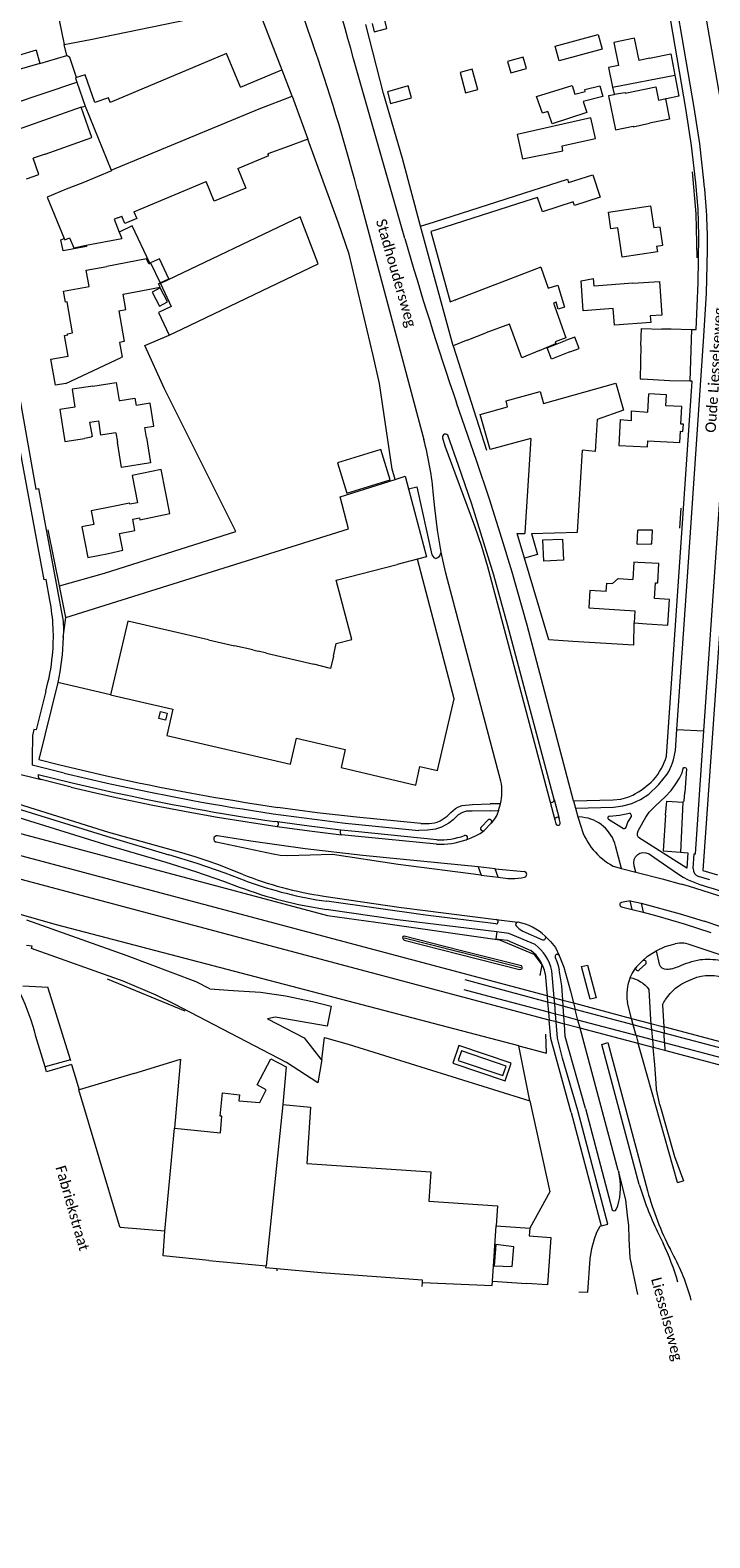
# Model space of a CAD drawing. Extents: x 177628 to 188968, y 384226 to 390673.
# Tile 113 of 256: x 183318 to 183479, y 385020 to 385379. Entities that reach past the tile are written whole.
import ezdxf

# ---------------------------------------------------------------- set-up
doc = ezdxf.new("R2010")
doc.units = 0
for name, color, linetype, lineweight in [('B01_D', 14, 'Continuous', 9), ('B01_F', 14, 'Continuous', 9), ('B01_T', 14, 'Continuous', 9), ('B02_F', 14, 'Continuous', 9), ('B02_T', 14, 'Continuous', 9), ('B07_D', 14, 'Continuous', 9), ('B07_T', 14, 'Continuous', 9), ('B11_F', 14, 'Continuous', 9), ('B11_S', 14, 'Continuous', 9), ('B14_F', 14, 'Continuous', 9), ('Q01_F', 253, 'Continuous', 9), ('Q01_T', 253, 'Continuous', 9), ('T02_F', 253, 'RASTER', 9), ('T02_T', 253, 'RASTER', 9), ('T03_F', 253, 'Continuous', 9), ('T03_T', 253, 'Continuous', 9), ('T04_F', 253, 'HAAG', 9), ('T04_T', 253, 'HAAG', 9), ('T05_F', 253, 'Continuous', 9), ('T05_T', 253, 'Continuous', 9), ('T07_F', 253, 'Continuous', 9), ('T09_F', 253, 'Continuous', 9), ('V00_F', 8, 'Continuous', 9), ('V00_T', 8, 'Continuous', 9), ('Z06', 7, 'Continuous', 9)]:
    doc.layers.add(name, color=color, linetype=linetype, lineweight=lineweight)
doc.styles.add('Legend', font='calibri.ttf')
doc.linetypes.add('HAAG', pattern='A,4,-1,[5,TOPOCAD.SHX,S=0.35,R=0,X=-0.35,Y=-0.35],-1', length=6)
doc.linetypes.add('RASTER', pattern='A,4,-1,[4,TOPOCAD.SHX,S=0.5,R=0,X=-0.5,Y=0],-1', length=6)

msp = doc.modelspace()

# ---------------------------------------------------------------- linework, layer by layer
at = {"layer": 'B01_D', "linetype": 'Continuous'}
msp.add_lwpolyline([(183326.178, 385295.009), (183323.716, 385294.573), (183322.625, 385300.737), (183326.749, 385301.46), (183325.888, 385306.426), (183326.618, 385306.563), (183326.577, 385306.772), (183327.792, 385306.987), (183326.489, 385314.376), (183326.072, 385314.31), (183325.606, 385316.953), (183331.716, 385318.012), (183330.981, 385321.907), (183335.894, 385322.835)], dxfattribs=at)
at = {"layer": 'B01_F', "linetype": 'Continuous'}
for points in [[(183333.919, 385286.102), (183334.435, 385282.671)], [(183341.962, 385273.093), (183343.233, 385266.612), (183341.393, 385266.257)]]:
    msp.add_lwpolyline(points, dxfattribs=at)
at = {"layer": 'B01_T', "linetype": 'Continuous'}
for points in [[(183332.33, 385397.916), (183321.675, 385395.74), (183325.79, 385375.592)], [(183332.018, 385376.823), (183360.98, 385382.774)], [(183319.124, 385374.242), (183320.023, 385371.128)], [(183325.79, 385375.592), (183327.441, 385375.929)], [(183465.06, 385372.412), (183462.552, 385371.807), (183461.438, 385377.148), (183456.516, 385376.121), (183457.658, 385370.648)], [(183320.023, 385371.128), (183313.962, 385369.379)], [(183367.725, 385365.443), (183364.4, 385373.504), (183336.709, 385361.807), (183336.316, 385362.94), (183333.067, 385361.792)], [(183465.06, 385372.412), (183470.082, 385373.382), (183471.054, 385368.345)], [(183471.054, 385368.345), (183472.027, 385363.307), (183469.054, 385362.733)], [(183379.96, 385363.42), (183379.986, 385363.348)], [(183379.986, 385363.348), (183383.76, 385353.09)], [(183456.615, 385363.685), (183455.281, 385363.407), (183456.971, 385355.304), (183461.104, 385356.166), (183461.13, 385356.042), (183465.043, 385356.92)], [(183329.836, 385360.678), (183308.232, 385353.084)], [(183331.484, 385355.99), (183329.836, 385360.678)], [(183330.798, 385360.991), (183336.959, 385345.73)], [(183469.054, 385362.733), (183468.862, 385362.696), (183469.8, 385357.838), (183465.043, 385356.92)], [(183321.236, 385349.542), (183332.391, 385353.48), (183331.484, 385355.99)], [(183383.76, 385353.09), (183379.067, 385351.364)], [(183367.07, 385346.117), (183374.437, 385349.178), (183374.263, 385349.597)], [(183379.067, 385351.364), (183374.263, 385349.597)], [(183316.858, 385343.684), (183319.767, 385344.691), (183318.406, 385348.546)], [(183336.959, 385345.73), (183337.019, 385345.582), (183330.238, 385342.74), (183326.286, 385341.216)], [(183342.365, 385335.852), (183359.549, 385342.992)], [(183326.286, 385341.216), (183321.707, 385339.314), (183325.812, 385329.459)], [(183338.579, 385334.398), (183339.504, 385334.758)], [(183466.907, 385326.304), (183458.512, 385325.058), (183457.479, 385332.029), (183455.837, 385331.786), (183455.251, 385335.748), (183465.288, 385337.234), (183466.066, 385331.982)], [(183466.703, 385327.679), (183468.187, 385327.899), (183467.55, 385332.202), (183466.066, 385331.982)], [(183331.037, 385327.845), (183331.091, 385327.57), (183325.523, 385326.55), (183324.981, 385329.113), (183325.812, 385329.459)], [(183325.812, 385329.459), (183325.927, 385329.183), (183327.063, 385329.65), (183328.072, 385327.271), (183331.037, 385327.845)], [(183331.037, 385327.845), (183339.53, 385329.489)], [(183466.703, 385327.679), (183466.907, 385326.304)], [(183345.929, 385323.469), (183345.376, 385324.626), (183335.894, 385322.835)], [(183340.48, 385312.564), (183339.836, 385316.202), (183348.604, 385317.864), (183348.202, 385318.706)], [(183461.097, 385318.817), (183451.868, 385318.159), (183451.712, 385319.97)], [(183461.097, 385318.817), (183467.393, 385319.266), (183467.965, 385311.257), (183465.222, 385311.061), (183465.335, 385309.485), (183456.681, 385308.867), (183456.401, 385312.801)], [(183338.775, 385312.262), (183340.48, 385312.564)], [(183462.958, 385304.032), (183463.088, 385308.038), (183467.991, 385307.879), (183467.994, 385307.999), (183470.165, 385307.947)], [(183470.165, 385307.947), (183475.009, 385307.802)], [(183475.009, 385307.802), (183474.641, 385295.497)], [(183326.178, 385295.009), (183339.327, 385301.123)], [(183332.609, 385294.377), (183338.183, 385295.248)], [(183469.759, 385295.643), (183463.253, 385296.035)], [(183474.641, 385295.497), (183469.759, 385295.643)], [(183332.609, 385294.377), (183327.669, 385293.605), (183328.334, 385289.347), (183324.739, 385288.781), (183325.932, 385281.147), (183330.601, 385281.877)], [(183339.103, 385290.962), (183342.617, 385291.514), (183342.901, 385289.708)], [(183458.071, 385286.378), (183457.717, 385280.26), (183464.537, 385279.866), (183464.622, 385281.338), (183472.231, 385280.898), (183472.389, 385283.627), (183472.989, 385283.592), (183473.087, 385285.296), (183472.461, 385285.332), (183472.7, 385289.466), (183468.897, 385289.686), (183469.046, 385292.272), (183464.864, 385292.514)], [(183332.538, 385282.374), (183332.184, 385282.318), (183332.206, 385282.175), (183330.601, 385281.877)], [(183338.109, 385283.248), (183334.435, 385282.671)], [(183338.109, 385283.248), (183338.454, 385281.051)], [(183345.36, 385282.136), (183346.312, 385276.074), (183339.406, 385274.989), (183338.454, 385281.051)], [(183341.393, 385266.257), (183341.344, 385266.505), (183337.014, 385265.632)], [(183337.014, 385265.632), (183332.172, 385264.7), (183332.799, 385261.446), (183329.968, 385260.9), (183331.378, 385253.581), (183336.303, 385254.53)], [(183336.303, 385254.53), (183339.763, 385255.302), (183338.976, 385259.296), (183342.623, 385260.016), (183342.099, 385262.676)], [(183336.819, 385220.937), (183351.624, 385217.492), (183350.172, 385211.238), (183379.632, 385204.383), (183381.073, 385210.576), (183392.636, 385207.886), (183391.641, 385203.61), (183409.43, 385199.45), (183410.43, 385203.83), (183414.6, 385202.87), (183418.58, 385219.98), (183409.83, 385253.16)], [(183389.831, 385230.108), (183390.524, 385233.102), (183394.218, 385234.072), (183390.515, 385248.173), (183404.995, 385251.886)], [(183409.83, 385253.16), (183404.995, 385251.886)], [(183462.29, 385252.411), (183461.292, 385252.469), (183461.051, 385248.377)], [(183464.399, 385237.809), (183469.389, 385237.496), (183469.771, 385243.589), (183466.184, 385243.782), (183466.422, 385247.564), (183467.013, 385247.525), (183467.282, 385252.119), (183462.29, 385252.411)], [(183454.7, 385245.463), (183450.834, 385245.696), (183450.588, 385241.572), (183461.566, 385240.915), (183461.395, 385238.05)], [(183360.115, 385233.997), (183340.899, 385238.468), (183336.819, 385220.937)], [(183461.395, 385238.05), (183464.399, 385237.809)], [(183360.115, 385233.997), (183366.339, 385232.564)], [(183370.641, 385231.573), (183371.938, 385231.275)], [(183373.914, 385230.82), (183385.184, 385228.224)], [(183342.367, 385130.832), (183353.49, 385134.19), (183352.06, 385117.77)], [(183352.06, 385117.77), (183362.94, 385116.73), (183363.29, 385120.63), (183362.88, 385120.68), (183363.46, 385126.19), (183367.48, 385125.77), (183367.34, 385124.31), (183372.303, 385123.922), (183373.871, 385126.958), (183371.707, 385128.086), (183374.941, 385134.285), (183378.569, 385132.419), (183377.783, 385123.399)], [(183342.367, 385130.832), (183329.365, 385126.927)], [(183329.365, 385126.927), (183329.242, 385126.891)], [(183338.971, 385094.609), (183329.242, 385126.891)], [(183377.783, 385123.399), (183384.384, 385122.824), (183383.493, 385109.408), (183413.014, 385107.446), (183412.549, 385100.448), (183428.873, 385099.363), (183428.553, 385094.545)], [(183428.553, 385094.545), (183436.532, 385094.015)], [(183436.532, 385094.015), (183436.409, 385092.166), (183441.529, 385091.825), (183440.779, 385080.542), (183435.757, 385080.876)], [(183376.399, 385084.356), (183376.358, 385083.878)], [(183386.917, 385083.429), (183376.399, 385084.356)], [(183427.601, 385080.339), (183427.675, 385081.439)], [(183427.675, 385081.439), (183435.757, 385080.876)]]:
    msp.add_lwpolyline(points, dxfattribs=at)
at = {"layer": 'B02_F', "linetype": 'Continuous'}
for points in [[(183444.213, 385351.496), (183452.173, 385353.234), (183451.073, 385358.149)], [(183451.54, 385344.585), (183453.253, 385339.337)], [(183430.152, 385130.331), (183430.912, 385132.583), (183420.291, 385136.169), (183419.531, 385133.917), (183430.152, 385130.331)]]:
    msp.add_lwpolyline(points, dxfattribs=at)
at = {"layer": 'B02_T', "linetype": 'Continuous'}
for points in [[(183353.774, 385307.932), (183386.191, 385323.469), (183381.938, 385334.65), (183348.693, 385318.767), (183351.255, 385313.304)], [(183418.312, 385303.932), (183410.567, 385332.42)], [(183439.185, 385322.647), (183418.925, 385314.91)], [(183421.675, 385305.305), (183426.12, 385307.055)], [(183438.86, 385302.845), (183442.712, 385304.495)], [(183436.813, 385281.917), (183435.363, 385259.476)], [(183436.941, 385259.313), (183447.9, 385259.61), (183449.066, 385279.133)], [(183435.292, 385253.398), (183433.53, 385259.28), (183435.35, 385259.27)], [(183435.363, 385259.476), (183435.35, 385259.27)], [(183465.282, 385260.09), (183462.256, 385260.071)], [(183462.102, 385256.772), (183465.302, 385256.791)], [(183348.684, 385216.903), (183350.301, 385216.527), (183349.916, 385214.871), (183348.299, 385215.247), (183348.684, 385216.903)]]:
    msp.add_lwpolyline(points, dxfattribs=at)
at = {"layer": 'B07_D', "linetype": 'Continuous'}
for points in [[(183456.237, 385365.484), (183471.054, 385368.345)], [(183336.959, 385345.73), (183372.164, 385360.349), (183379.986, 385363.348)], [(183456.597, 385363.772), (183459.22, 385364.229), (183459.26, 385364.035), (183466.525, 385365.564), (183467.191, 385362.398), (183469.043, 385362.787), (183469.054, 385362.733)], [(183346.355, 385323.663), (183348.626, 385318.908)], [(183377.783, 385123.399), (183373.82, 385085.044)], [(183349.712, 385093.28), (183352.06, 385117.77)], [(183427.675, 385081.439), (183428.553, 385094.545)], [(183360.209, 385086.31), (183373.82, 385085.044)], [(183376.399, 385084.356), (183373.773, 385084.588), (183373.82, 385085.044)], [(183411.013, 385081.092), (183427.601, 385080.339)]]:
    msp.add_lwpolyline(points, dxfattribs=at)
at = {"layer": 'B07_T', "linetype": 'Continuous'}
for points in [[(183349.712, 385093.28), (183339.1, 385094.18), (183338.971, 385094.609)], [(183349.323, 385087.399), (183349.712, 385093.28)], [(183360.209, 385086.31), (183349.323, 385087.399)]]:
    msp.add_lwpolyline(points, dxfattribs=at)
at = {"layer": 'B11_F', "linetype": 'Continuous'}
for points in [[(183328.728, 385367.739), (183328.453, 385367.647), (183328.812, 385366.627)], [(183333.067, 385361.792), (183330.778, 385368.429), (183328.728, 385367.739)], [(183367.725, 385365.443), (183377.548, 385369.593)], [(183377.548, 385369.593), (183379.96, 385363.42)], [(183328.812, 385366.627), (183330.798, 385360.991)], [(183338.579, 385334.398), (183337.641, 385334.054), (183338.903, 385331.004)], [(183338.903, 385331.004), (183339.53, 385329.489)], [(183346.199, 385323.592), (183346.355, 385323.663)], [(183345.929, 385323.469), (183346.199, 385323.592)], [(183370.641, 385231.573), (183366.339, 385232.564)], [(183373.914, 385230.82), (183371.938, 385231.275)], [(183389.831, 385230.108), (183389.146, 385227.148), (183385.184, 385228.224)]]:
    msp.add_lwpolyline(points, dxfattribs=at)
at = {"layer": 'B11_S', "linetype": 'Continuous'}
for points in [[(183319.124, 385374.242), (183314.907, 385373.014)], [(183327.441, 385375.929), (183332.018, 385376.823)], [(183457.658, 385370.648), (183455.249, 385370.186), (183456.237, 385365.484)], [(183456.237, 385365.484), (183456.597, 385363.772)], [(183456.597, 385363.772), (183456.615, 385363.685)], [(183321.236, 385349.542), (183318.406, 385348.546)], [(183367.07, 385346.117), (183368.999, 385341.464), (183361.475, 385338.345), (183359.549, 385342.992)], [(183342.365, 385335.852), (183343.059, 385334.202), (183340.237, 385333.015), (183339.504, 385334.758)], [(183348.202, 385318.706), (183348.626, 385318.908)], [(183456.401, 385312.801), (183449.256, 385312.268), (183448.773, 385319.371), (183451.712, 385319.97)], [(183338.775, 385312.262), (183340.062, 385304.971), (183338.979, 385304.765), (183339.563, 385301.233), (183339.327, 385301.123)], [(183462.958, 385304.032), (183462.833, 385296.06), (183463.253, 385296.035)], [(183338.183, 385295.248), (183338.871, 385290.926), (183339.103, 385290.962)], [(183458.071, 385286.378), (183460.71, 385286.167), (183460.783, 385288.437), (183464.597, 385288.142), (183464.864, 385292.514)], [(183345.36, 385282.136), (183344.995, 385284.542), (183347.136, 385284.853), (183346.242, 385290.327), (183342.901, 385289.708)], [(183332.538, 385282.374), (183331.896, 385285.735), (183333.919, 385286.102)], [(183342.099, 385262.676), (183343.667, 385262.988), (183343.76, 385262.53), (183350.932, 385264.02), (183348.855, 385274.516), (183341.962, 385273.093)], [(183454.7, 385245.463), (183454.853, 385247.481), (183456.197, 385247.354), (183457.589, 385248.561), (183461.051, 385248.377)], [(183428.039, 385085.094), (183432.348, 385084.918), (183432.72, 385089.601), (183428.497, 385090.126), (183428.039, 385085.094)], [(183411.013, 385081.092), (183411.037, 385081.644), (183386.917, 385083.429)], [(183410.971, 385080.153), (183411.013, 385081.092)]]:
    msp.add_lwpolyline(points, dxfattribs=at)
at = {"layer": 'B14_F', "linetype": 'Continuous'}
for points in [[(183399.029, 385380.612), (183399.503, 385378.614), (183402.55, 385379.438), (183402.038, 385381.385)], [(183452.801, 385378.004), (183453.756, 385374.524), (183443.515, 385371.712), (183442.56, 385375.192), (183452.801, 385378.004)], [(183431.279, 385371.599), (183432.063, 385368.847), (183435.733, 385369.892), (183434.949, 385372.644), (183431.279, 385371.599)], [(183421.291, 385364.122), (183424.216, 385364.933), (183422.874, 385369.771), (183419.949, 385368.96), (183421.291, 385364.122)], [(183408.373, 385362.972), (183407.603, 385365.759), (183402.671, 385364.396), (183403.441, 385361.609), (183408.373, 385362.972)], [(183440.94, 385359.538), (183440.878, 385359.722), (183439.57, 385359.271), (183438.165, 385363.285), (183446.645, 385365.898)], [(183446.645, 385365.898), (183447.298, 385363.815), (183449.732, 385364.462), (183449.634, 385364.906), (183453.211, 385365.761), (183453.957, 385363.242), (183449.272, 385362.081)], [(183449.272, 385362.081), (183450.085, 385359.411), (183441.878, 385356.781), (183440.94, 385359.538)], [(183451.073, 385358.149), (183433.559, 385354.201), (183434.816, 385348.4), (183444.402, 385350.326), (183444.213, 385351.496)], [(183435.146, 385340.282), (183445.551, 385343.61), (183445.77, 385342.808), (183451.54, 385344.585)], [(183413.854, 385333.471), (183435.146, 385340.282)], [(183435.635, 385338.369), (183414.374, 385331.532)], [(183453.253, 385339.337), (183447.16, 385337.302), (183446.889, 385338.192), (183439.548, 385335.795), (183438.362, 385339.246), (183435.635, 385338.369)], [(183410.567, 385332.42), (183413.854, 385333.471)], [(183414.374, 385331.532), (183413.034, 385331.101), (183417.572, 385314.393), (183418.836, 385314.876)], [(183348.626, 385318.908), (183350.697, 385319.897), (183348.437, 385324.615), (183346.355, 385323.663)], [(183439.185, 385322.647), (183440.936, 385317.687)], [(183348.458, 385313.378), (183350.375, 385314.365), (183348.653, 385317.707), (183346.736, 385316.72), (183348.458, 385313.378)], [(183440.936, 385317.687), (183443.231, 385318.377), (183444.816, 385313.107), (183443.268, 385312.657), (183442.792, 385314.285), (183442.196, 385314.119)], [(183351.255, 385313.304), (183348.185, 385311.859), (183350.721, 385306.469)], [(183418.836, 385314.876), (183418.925, 385314.91)], [(183442.196, 385314.119), (183442.424, 385313.474)], [(183442.424, 385313.474), (183445.132, 385305.804), (183442.554, 385304.878), (183442.712, 385304.495)], [(183350.721, 385306.469), (183353.774, 385307.932)], [(183431.741, 385309.089), (183426.12, 385307.055)], [(183438.86, 385302.845), (183434.667, 385301.049), (183431.741, 385309.089)], [(183446.089, 385302.468), (183448.269, 385303.304), (183447.234, 385306.001), (183445.054, 385305.165)], [(183421.428, 385305.204), (183418.312, 385303.932)], [(183421.675, 385305.305), (183421.428, 385305.204)], [(183446.089, 385302.468), (183441.702, 385300.785), (183440.667, 385303.482), (183445.054, 385305.165)], [(183436.813, 385281.917), (183427.16, 385279.305), (183424.756, 385287.575), (183431.278, 385289.385), (183430.891, 385290.827), (183439.006, 385293.09), (183439.788, 385290.234), (183457.025, 385295.078), (183458.813, 385288.591), (183452.597, 385286.391)], [(183452.597, 385286.391), (183452.068, 385278.824), (183449.066, 385279.133)], [(183390.81, 385276.066), (183393.058, 385268.869), (183403.365, 385272.089), (183401.117, 385279.286), (183390.81, 385276.066)], [(183436.941, 385259.313), (183438.412, 385254.311), (183435.292, 385253.398)], [(183462.102, 385256.772), (183462.256, 385260.071)], [(183465.302, 385256.791), (183465.578, 385256.793), (183465.765, 385260.093), (183465.282, 385260.09)], [(183444.573, 385252.934), (183439.858, 385252.719), (183439.629, 385257.742), (183444.344, 385257.957), (183444.573, 385252.934)]]:
    msp.add_lwpolyline(points, dxfattribs=at)
at = {"layer": 'Q01_F', "linetype": 'Continuous'}
for points in [[(183428.156, 385151.155), (183421.171, 385153.114)], [(183427.738, 385148.905), (183420.945, 385150.679)], [(183441.014, 385145.387), (183427.738, 385148.905)], [(183440.799, 385147.794), (183428.156, 385151.155)], [(183442.472, 385147.349), (183440.799, 385147.794)], [(183442.68, 385144.945), (183441.014, 385145.387)], [(183444.474, 385146.817), (183442.472, 385147.349)], [(183444.644, 385144.425), (183442.68, 385144.945)], [(183447.357, 385146.05), (183444.474, 385146.817)], [(183448.011, 385143.532), (183444.644, 385144.425)], [(183461.164, 385142.379), (183447.357, 385146.05)], [(183461.835, 385139.869), (183448.011, 385143.532)], [(183465.505, 385141.225), (183461.164, 385142.379)], [(183468.482, 385140.434), (183465.505, 385141.225)], [(183465.725, 385138.838), (183461.835, 385139.869)], [(183468.611, 385138.073), (183465.725, 385138.838)], [(183484.116, 385136.277), (183468.482, 385140.434)], [(183483.57, 385134.109), (183468.611, 385138.073)]]:
    msp.add_lwpolyline(points, dxfattribs=at)
at = {"layer": 'Q01_T', "linetype": 'Continuous'}
for points in [[(183440.667, 385149.266), (183000, 385266.517), (182834.084, 385310.632)], [(183441.176, 385143.534), (183293.768, 385182.735)], [(183440.667, 385149.266), (183442.345, 385148.819)], [(183442.345, 385148.819), (183444.388, 385148.276)], [(183444.388, 385148.276), (183446.956, 385147.592)], [(183446.956, 385147.592), (183460.751, 385143.922)], [(183442.832, 385143.094), (183441.176, 385143.534)], [(183444.776, 385142.577), (183442.832, 385143.094)], [(183448.532, 385141.578), (183444.776, 385142.577)], [(183462.354, 385137.96), (183448.532, 385141.578)], [(183460.751, 385143.922), (183465.37, 385142.694)], [(183465.37, 385142.694), (183468.405, 385141.886)], [(183937.274, 385021.143), (183909.59, 385027.025), (183892.539, 385030.744), (183875.515, 385034.589), (183848.542, 385041.115), (183828.211, 385046.312), (183468.405, 385141.886)], [(183465.891, 385137.034), (183462.354, 385137.96)], [(183468.708, 385136.296), (183465.891, 385137.034)], [(183915.412, 385020.34), (183888.234, 385026.419), (183856.156, 385033.873), (183841.307, 385037.505), (183826.489, 385041.263), (183468.708, 385136.296)]]:
    msp.add_lwpolyline(points, dxfattribs=at)
at = {"layer": 'T02_F', "linetype": 'RASTER'}
msp.add_lwpolyline([(183344.97, 385304.027), (183350.721, 385306.469)], dxfattribs=at)
at = {"layer": 'T02_T', "linetype": 'RASTER'}
for points in [[(183322.009, 385151.134), (183321.957, 385151.301), (183315.937, 385151.626)], [(183354.6, 385145.609), (183336.118, 385153.294)], [(183327.325, 385134.083), (183322.009, 385151.134)], [(183327.397, 385133.851), (183327.325, 385134.083)]]:
    msp.add_lwpolyline(points, dxfattribs=at)
at = {"layer": 'T03_F', "linetype": 'Continuous'}
for points in [[(183328.728, 385367.739), (183327.11, 385372.532), (183326.428, 385372.985)], [(183404.527, 385272.144), (183403.793, 385274.602), (183400.758, 385295.003), (183399.255, 385301.637), (183393.568, 385325.76), (183391.028, 385333.157), (183383.76, 385353.09)], [(183346.199, 385323.592), (183341.96, 385332.476), (183338.903, 385331.004)], [(183326.148, 385239.336), (183393.439, 385260.403), (183391.406, 385267.976), (183404.527, 385272.144)], [(183404.527, 385272.144), (183406.905, 385272.899), (183407.687, 385269.936)], [(183407.687, 385269.936), (183411.962, 385253.744), (183409.83, 385253.16)], [(183326.148, 385239.336), (183324.692, 385246.804)], [(183325.566, 385234.51), (183326.148, 385239.336)], [(183138.617, 385234.048), (183142.564, 385234.006), (183189.758, 385221.378), (183255.702, 385203.838), (183345.684, 385179.795), (183388.386, 385168.423), (183402.188, 385166.484), (183429.317, 385162.583), (183437.517, 385159.168), (183439.42, 385156.688), (183438.938, 385154.097)], [(183387.076, 385134.115), (183387.705, 385139.382), (183393.36, 385137.762)], [(183430.703, 385129.055), (183432.118, 385133.273), (183419.65, 385137.455), (183418.235, 385133.237), (183430.703, 385129.055)], [(183436.543, 385124.321), (183433.908, 385137.374)], [(183440.53, 385135.64), (183440.345, 385140.197)]]:
    msp.add_lwpolyline(points, dxfattribs=at)
at = {"layer": 'T03_T', "linetype": 'Continuous'}
for points in [[(183362.56, 385404.07), (183371.58, 385384.87), (183377.548, 385369.593)], [(183325.566, 385234.51), (183325.309, 385230.413), (183324.764, 385226.344)], [(183324.764, 385226.344), (183324.284, 385223.85)], [(183336.819, 385220.937), (183324.284, 385223.85)], [(183433.908, 385137.374), (183323.96, 385166.16), (183297.19, 385173.79), (183166.46, 385207.88)], [(183433.908, 385137.374), (183440.53, 385135.64)]]:
    msp.add_lwpolyline(points, dxfattribs=at)
at = {"layer": 'T04_F', "linetype": 'HAAG'}
for points in [[(183475.154, 385345.362), (183476.015, 385335.36), (183476.257, 385324.838)], [(183418.312, 385303.932), (183426.252, 385279.133)], [(183358.37, 385276.294), (183349.687, 385293.74)], [(183472.218, 385260.531), (183472.575, 385265.316)], [(183324.692, 385246.804), (183322.004, 385260.135)], [(183324.692, 385246.804), (183335.398, 385249.884)], [(183393.36, 385137.762), (183436.543, 385124.321)]]:
    msp.add_lwpolyline(points, dxfattribs=at)
at = {"layer": 'T04_T', "linetype": 'HAAG'}
for points in [[(183472.342, 385253.655), (183472.815, 385260.536)], [(183461.3, 385232.7), (183446.767, 385233.614)]]:
    msp.add_lwpolyline(points, dxfattribs=at)
at = {"layer": 'T05_F', "linetype": 'Continuous'}
for points in [[(183326.428, 385372.985), (183325.79, 385375.592)], [(183320.023, 385371.128), (183326.428, 385372.985)], [(183410.567, 385332.42), (183406.307, 385348.525), (183401.76, 385364)], [(183349.687, 385293.74), (183344.97, 385304.027)], [(183335.398, 385249.884), (183366.6, 385259.768), (183358.37, 385276.294)], [(183461.3, 385232.7), (183461.395, 385238.05)], [(183436.543, 385124.321), (183441.283, 385102.654), (183436.532, 385094.015)]]:
    msp.add_lwpolyline(points, dxfattribs=at)
at = {"layer": 'T05_T', "linetype": 'Continuous'}
for points in [[(183401.76, 385364), (183397.519, 385380.416)], [(183446.767, 385233.614), (183441.11, 385233.97), (183435.292, 385253.398)]]:
    msp.add_lwpolyline(points, dxfattribs=at)
at = {"layer": 'T07_F', "linetype": 'Continuous'}
for points in [[(183419.859, 385159.655), (183406.666, 385162.984)], [(183419.886, 385159.648), (183419.859, 385159.655)], [(183434.411, 385155.983), (183419.886, 385159.648)]]:
    msp.add_lwpolyline(points, dxfattribs=at)
at = {"layer": 'T09_F', "linetype": 'Continuous'}
for points in [[(183419.969, 385160.088), (183406.649, 385163.468), (183406.265, 385163.238), (183406.451, 385162.784), (183406.636, 385162.547), (183419.772, 385159.201)], [(183419.772, 385159.201), (183434.139, 385155.541)], [(183434.139, 385155.541), (183434.759, 385155.739), (183434.714, 385156.104), (183434.542, 385156.391), (183419.969, 385160.088)]]:
    msp.add_lwpolyline(points, dxfattribs=at)
at = {"layer": 'V00_F', "linetype": 'Continuous'}
for points in [[(183305.67, 385358.888), (183328.812, 385366.627)], [(183329.836, 385360.678), (183330.798, 385360.991)], [(183407.687, 385269.936), (183409.66, 385270.401), (183413.27, 385254.171), (183413.712, 385253.592), (183414.236, 385253.343), (183414.687, 385253.583), (183415.161, 385253.992), (183415.492, 385254.809)], [(183471.534, 385212.638), (183477.987, 385212.319)], [(183318.159, 385205.831), (183318.131, 385204.195)], [(183473.895, 385179.629), (183462.442, 385186.969), (183462.183, 385187.459), (183462.145, 385187.966), (183462.349, 385188.566), (183463.487, 385190.723), (183464.156, 385191.826), (183464.957, 385192.949), (183466.37, 385194.403), (183468.819, 385196.724), (183470.15, 385198.179), (183471.156, 385199.457), (183472.175, 385201.073), (183472.774, 385202.34), (183473.035, 385203.372), (183473.16, 385203.578), (183473.457, 385203.607), (183473.685, 385203.528), (183473.78, 385203.453), (183473.855, 385203.299)], [(183410.633, 385190.284), (183412.636, 385190.282), (183413.853, 385190.418), (183414.539, 385190.579), (183415.21, 385190.92), (183416.901, 385192.013), (183417.759, 385192.903), (183418.853, 385193.842), (183419.589, 385194.283), (183420.47, 385194.562), (183422.948, 385194.813), (183427.134, 385194.98)], [(183468.861, 385192.249), (183469.178, 385195.595), (183472.948, 385195.399)], [(183472.948, 385195.399), (183472.385, 385183.444)], [(183472.948, 385195.399), (183473.285, 385195.665), (183473.435, 385197.648)], [(183427.174, 385193.312), (183422.847, 385193.249), (183421.515, 385193.201), (183420.508, 385192.924), (183419.505, 385192.354), (183418.358, 385191.164), (183417.27, 385190.371), (183415.526, 385189.418), (183414.114, 385188.93), (183412.191, 385188.667), (183410.184, 385188.659)], [(183429.08, 385193.37), (183428.717, 385192.307), (183428.174, 385191.387), (183427.399, 385190.395)], [(183447.44, 385193.91), (183447.96, 385191.89)], [(183455.27, 385191.3), (183458.828, 385189.076), (183459.064, 385189.068), (183459.318, 385189.17), (183459.486, 385189.386), (183459.903, 385190.626), (183460.321, 385191.339), (183460.717, 385191.922), (183460.776, 385192.155), (183460.696, 385192.372), (183460.524, 385192.633), (183460.238, 385192.76)], [(183376.543, 385190.649), (183376.671, 385190.412), (183376.703, 385190.15), (183376.625, 385189.837), (183376.448, 385189.582)], [(183391.782, 385187.616), (183391.583, 385187.793), (183391.493, 385188.177), (183391.482, 385188.405), (183391.634, 385188.718)], [(183421.403, 385186.408), (183422.608, 385186.856), (183423.8, 385187.399), (183424.72, 385187.873), (183425.707, 385188.652)], [(183461.805, 385178.749), (183461.369, 385180.183), (183461.293, 385180.948), (183461.359, 385181.698), (183461.689, 385182.39), (183462.26, 385182.929), (183462.723, 385183.206), (183463.342, 385183.36), (183464.167, 385183.307), (183464.918, 385183.045), (183466.063, 385182.29), (183471.696, 385178.362), (183473.076, 385177.516), (183474.26, 385176.917), (183477.368, 385175.614)], [(183428.34, 385179.52), (183424.24, 385179.98)], [(183424.96, 385178.03), (183429.03, 385177.51)], [(183458.34, 385179.56), (183461.805, 385178.749)], [(183428.573, 385167.451), (183433.706, 385166.811)], [(183433.802, 385166.799), (183433.706, 385166.811)], [(183440.19, 385163.5), (183441.476, 385162.201), (183442.7, 385160.774), (183443.528, 385158.852)], [(183463.38, 385157.6), (183464.584, 385158.737), (183465.95, 385159.59)], [(183466.589, 385159.971), (183467.295, 385156.858)], [(183442.345, 385148.819), (183441.79, 385155.239)], [(183444.388, 385148.276), (183444.189, 385151.655), (183443.54, 385155.501)], [(183460.439, 385153.659), (183460.912, 385154.633), (183461.762, 385155.981)], [(183461.899, 385156.199), (183461.762, 385155.981)], [(183467.303, 385156.838), (183467.299, 385156.842), (183467.295, 385156.858)], [(183440.19, 385154.591), (183440.667, 385149.266)], [(183360.394, 385150.978), (183365.957, 385150.594), (183372.476, 385150.203), (183378.408, 385149.257), (183384.854, 385147.906), (183389.28, 385146.809), (183388.322, 385142.056)], [(183440.667, 385149.266), (183440.799, 385147.794)], [(183442.472, 385147.349), (183442.345, 385148.819)], [(183444.474, 385146.817), (183444.388, 385148.276)], [(183464.892, 385150.831), (183465.291, 385143.555), (183465.37, 385142.694)], [(183440.799, 385147.794), (183441.014, 385145.387)], [(183441.014, 385145.387), (183441.176, 385143.534)], [(183442.68, 385144.945), (183442.472, 385147.349)], [(183442.832, 385143.094), (183442.68, 385144.945)], [(183444.644, 385144.425), (183444.474, 385146.817)], [(183444.776, 385142.577), (183444.644, 385144.425)], [(183468.129, 385147.116), (183468.405, 385141.886)], [(183388.322, 385142.056), (183376.008, 385144.188), (183374.133, 385143.808)], [(183446.38, 385121.52), (183441.558, 385139.166), (183441.176, 385143.534)], [(183447.97, 385122), (183444.343, 385134.45), (183443.148, 385139.25), (183442.832, 385143.094)], [(183449.8, 385122.5), (183444.987, 385139.628), (183444.776, 385142.577)], [(183465.37, 385142.694), (183465.505, 385141.225)], [(183465.505, 385141.225), (183465.725, 385138.838)], [(183468.405, 385141.886), (183468.482, 385140.434)], [(183321.234, 385132.375), (183319.049, 385139.635)], [(183465.725, 385138.838), (183465.891, 385137.034)], [(183468.611, 385138.073), (183468.482, 385140.434)], [(183468.611, 385138.073), (183468.708, 385136.296)], [(183327.325, 385134.083), (183321.234, 385132.375)], [(183387.076, 385134.115), (183386.097, 385128.558)], [(183386.81, 385134.193), (183387.076, 385134.115)], [(183467.52, 385123.35), (183466.718, 385127.023), (183466.579, 385128.521), (183466.27, 385132.914), (183465.891, 385137.034)], [(183327.53, 385132.92), (183321.588, 385131.197)], [(183327.53, 385132.92), (183328.084, 385131.111)], [(183457.61, 385107.73), (183457.701, 385107.374)], [(183462.25, 385078.23), (183460.442, 385086.991), (183460.184, 385091.483), (183460.082, 385094.642), (183459.791, 385097.044), (183459.398, 385100.765), (183457.701, 385107.374)], [(183471.689, 385104.863), (183473.109, 385105.247)]]:
    msp.add_lwpolyline(points, dxfattribs=at)
for centre, radius, start, end in [((183469.052, 385157.508), 1.873, 200.95833, 270.72702), ((183468.847, 385163.365), 7.733, 271.69999, 294.10631), ((183262.815, 385125.158), 58.067, 14.43728, 25.07515)]:
    msp.add_arc(centre, radius, start, end, dxfattribs=at)
at = {"layer": 'V00_F', "linetype": 'Continuous', "extrusion": (0, 0, -1)}
for centre, radius, start, end in [((-183481.289, 385135.774), 22.533, 65.66912, 79.18321), ((-183478.909, 385135.639), 22.345, 85.25462, 97.7404), ((-183458.944, 385146.385), 7.427, 101.61587, 143.22155), ((-183478.469, 385142.223), 11.44, 32.60407, 69.09959), ((-183479.376, 385143.648), 10.52, 61.69434, 107.15237), ((-183478.454, 385142.235), 11.421, 25.30142, 32.59322)]:
    msp.add_arc(centre, radius, start, end, dxfattribs=at)
at = {"layer": 'V00_T', "linetype": 'Continuous'}
for points in [[(183473.711, 385360.384), (183465.96, 385405.41), (183464.03, 385404.97), (183463.715, 385406.687)], [(183482.28, 385360.25), (183474.15, 385407.2)], [(183475.65, 385360.67), (183468.93, 385400.08)], [(183406.836, 385329.481), (183394.64, 385372.24)], [(183476.03, 385342.718), (183474.981, 385351.566), (183473.711, 385360.384)], [(183477.96, 385343.242), (183476.966, 385351.977), (183475.65, 385360.67)], [(183476.79, 385330.106), (183476.568, 385336.422), (183476.03, 385342.718)], [(183395.497, 385341.139), (183410.54, 385284.605), (183411.365, 385281.615)], [(183307.468, 385333.89), (183311.402, 385312.788), (183319.071, 385269.843), (183319.647, 385269.957), (183325.542, 385238.409), (183325.587, 385236.46), (183325.566, 385234.51)], [(183476.13, 385307.8), (183476.603, 385318.949), (183476.79, 385330.106)], [(183477.98, 385306.225), (183478.609, 385316.451), (183478.84, 385326.693)], [(183471.534, 385212.638), (183474.18, 385250.13), (183477.98, 385306.225)], [(183475.009, 385307.802), (183476.13, 385307.8)], [(183477.987, 385212.319), (183484.46, 385306.197)], [(183522.996, 385296.986), (183485.98, 385299.43), (183482.741, 385250.105), (183480.22, 385215.09), (183477.75, 385179.12), (183481.21, 385178.04)], [(183472.815, 385260.536), (183475.215, 385295.5), (183474.641, 385295.497)], [(183322.37, 385243.436), (183321.506, 385248.372), (183320.989, 385248.273), (183313.57, 385288.496)], [(183423.842, 385276.654), (183419.12, 385290.36)], [(183415.812, 385282.034), (183416.31, 385280.14), (183423.436, 385261.07)], [(183419.612, 385275.444), (183417.165, 385282.447)], [(183425.65, 385257.09), (183422.724, 385266.298), (183419.612, 385275.444)], [(183429.92, 385258.12), (183426.97, 385267.416), (183423.842, 385276.654)], [(183413.99, 385265.39), (183413.679, 385268.405)], [(183415.492, 385254.809), (183414.622, 385260.083), (183413.99, 385265.39)], [(183423.436, 385261.07), (183425.095, 385256.275), (183426.519, 385251.405)], [(183442.33, 385195.962), (183431.321, 385237.344), (183427.962, 385249.358), (183425.65, 385257.09)], [(183446.975, 385195.666), (183435.9, 385237.47), (183432.324, 385250.113), (183429.92, 385258.12)], [(183098.214, 385252.304), (183100.873, 385253.697), (183102.721, 385254.064), (183104.138, 385253.739), (183131.19, 385240.54), (183133.21, 385239.71), (183135.48, 385238.98), (183302.28, 385195.39), (183309.04, 385193.53), (183335.39, 385185.37), (183349.95, 385181.09), (183357, 385178.88), (183363.72, 385176.55), (183367.405, 385175.171)], [(183429.67, 385200.38), (183416.541, 385249.825), (183415.99, 385252.311), (183415.492, 385254.809)], [(183469.09, 385206.28), (183472.342, 385253.655)], [(183426.519, 385251.405), (183441.334, 385195.701)], [(183324.284, 385223.85), (183319.716, 385205.511), (183324.449, 385204.327), (183335.868, 385201.638)], [(183321.38, 385221.767), (183319.106, 385212.543), (183318.595, 385212.655), (183318.25, 385211.22), (183318.159, 385205.831)], [(183471.19, 385207.66), (183471.534, 385212.638)], [(183475.437, 385179.573), (183475.67, 385183.07), (183475.97, 385183.06), (183477.987, 385212.319)], [(183306.746, 385204.099), (183320.317, 385200.745)], [(183325.819, 385202.296), (183318.131, 385204.195)], [(183319.622, 385201.973), (183327.708, 385199.971)], [(183325.819, 385202.296), (183331.257, 385201.006), (183336.708, 385199.768)], [(183464.841, 385197.251), (183467.175, 385199.527), (183469.24, 385202.051)], [(183473.855, 385203.299), (183473.435, 385197.648)], [(183327.437, 385198.943), (183320.317, 385200.745)], [(183327.437, 385198.943), (183333.212, 385197.59), (183338.175, 385196.502), (183346.898, 385194.688), (183355.645, 385192.99), (183362.26, 385191.813), (183369.346, 385190.649), (183376.448, 385189.582)], [(183327.708, 385199.971), (183337.638, 385197.699)], [(183336.708, 385199.768), (183346.33, 385197.717), (183355.986, 385195.83)], [(183368.112, 385178.252), (183362.346, 385180.53), (183360.023, 385181.367), (183356.912, 385182.394), (183353.771, 385183.323), (183336.41, 385188.17), (183314.916, 385194.871)], [(183429.613, 385194.987), (183427.134, 385194.98)], [(183429.08, 385193.37), (183429.613, 385194.987)], [(183441.334, 385195.701), (183442.529, 385191.19)], [(183442.33, 385195.962), (183443.53, 385191.45)], [(183446.975, 385195.666), (183456.391, 385195.92)], [(183446.975, 385195.666), (183447.44, 385193.91)], [(183456.391, 385195.92), (183458.179, 385196.08), (183459.909, 385196.558)], [(183456.493, 385194.17), (183458.691, 385194.461), (183460.824, 385195.066)], [(183459.909, 385196.558), (183461.031, 385197.061)], [(183460.824, 385195.066), (183462.914, 385196.008), (183464.841, 385197.251)], [(183314.6, 385193.853), (183335.85, 385187.27), (183350.708, 385182.862)], [(183395.323, 385191.801), (183385.97, 385192.868), (183376.641, 385194.132)], [(183410.633, 385190.284), (183395.323, 385191.801)], [(183426.585, 385191.096), (183425.04, 385189.5)], [(183427.174, 385193.312), (183429.08, 385193.37)], [(183442.529, 385191.19), (183442.779, 385190.244)], [(183443.807, 385190.533), (183443.53, 385191.45)], [(183447.44, 385193.91), (183456.493, 385194.17)], [(183447.96, 385191.89), (183448.76, 385189.39)], [(183449.045, 385191.779), (183447.96, 385191.89)], [(183455.509, 385192.07), (183457.896, 385192.26), (183460.238, 385192.76)], [(183468.861, 385192.249), (183468.28, 385183.78), (183472.385, 385183.444)], [(183424.24, 385179.98), (183396.87, 385182.66), (183383.09, 385184.25), (183370.16, 385186.12), (183362.233, 385187.358)], [(183376.543, 385190.649), (183375.901, 385190.742)], [(183376.448, 385189.582), (183384.108, 385188.542), (183391.782, 385187.616)], [(183391.634, 385188.718), (183384.081, 385189.623), (183376.543, 385190.649)], [(183414.4, 385186.44), (183395.023, 385188.351), (183391.634, 385188.718)], [(183414.352, 385185.37), (183394.92, 385187.27), (183391.782, 385187.616)], [(183395.12, 385190.13), (183410.184, 385188.659)], [(183425.707, 385188.652), (183427.399, 385190.395)], [(183375.467, 385182.965), (183361.957, 385185.872)], [(183458.34, 385179.56), (183456.954, 385184.967)], [(183364.051, 385178.446), (183357.414, 385180.758), (183350.708, 385182.862)], [(183378.958, 385182.638), (183377.203, 385182.698), (183375.467, 385182.965)], [(183424.96, 385178.03), (183405.24, 385180.55), (183389.58, 385182.9), (183378.958, 385182.638)], [(183456.408, 385180.171), (183458.34, 385179.56)], [(183472.385, 385183.444), (183474.15, 385183.3), (183473.895, 385179.629)], [(183369.114, 385176.593), (183364.051, 385178.446)], [(183424.24, 385179.98), (183424.96, 385178.03)], [(183428.34, 385179.52), (183435.181, 385178.892)], [(183429.03, 385177.51), (183428.34, 385179.52)], [(183429.03, 385177.51), (183431.3, 385177.24), (183433.025, 385177.21), (183434.585, 385177.36), (183435.282, 385177.53)], [(183461.805, 385178.749), (183468.038, 385177.114), (183472.597, 385175.865)], [(183479.384, 385176.874), (183476.712, 385177.713)], [(183387.573, 385173.016), (183405.39, 385170.42), (183428.573, 385167.451)], [(183428.679, 385164.494), (183405.05, 385167.41), (183388.128, 385169.859)], [(183428.444, 385166.41), (183411.71, 385168.45), (183388.284, 385171.779)], [(183458.353, 385170.479), (183460.93, 385169.81)], [(183460.44, 385171.89), (183458.39, 385171.511)], [(183460.93, 385169.81), (183460.44, 385171.89)], [(183460.44, 385171.89), (183463.03, 385171.34)], [(183460.93, 385169.81), (183463.52, 385169.18)], [(183463.03, 385171.34), (183472.355, 385168.789), (183478.02, 385167.021)], [(183463.03, 385171.34), (183463.52, 385169.18)], [(183360.394, 385150.978), (183357.192, 385152.649), (183340.731, 385158.836), (183316.936, 385167.33)], [(183433.309, 385165.92), (183434.03, 385165.24), (183434.87, 385164.7), (183439.6, 385162.65)], [(183463.52, 385169.18), (183466.766, 385168.309)], [(183466.766, 385168.309), (183473.238, 385166.453), (183479.642, 385164.377)], [(183428.679, 385164.494), (183428.5, 385162.86), (183431.13, 385162.53), (183436.83, 385160.07)], [(183437.802, 385161.468), (183431.55, 385164.14), (183428.679, 385164.494)], [(183386.097, 385128.558), (183378.701, 385133.397), (183352.032, 385147.269), (183347.634, 385149.434), (183339.829, 385152.768), (183318.04, 385160.583), (183318.203, 385161.075), (183316.846, 385161.295)], [(183443.528, 385158.852), (183444.66, 385156.09), (183446.233, 385150.375), (183446.956, 385147.592)], [(183465.95, 385159.59), (183466.589, 385159.971)], [(183466.589, 385159.971), (183468.779, 385160.998), (183471.099, 385161.68)], [(183545.29, 385135.12), (183481.36, 385159.17), (183475.208, 385161.241)], [(183442.595, 385158.445), (183443.02, 385157.42), (183443.317, 385156.471), (183443.54, 385155.501)], [(183448.86, 385156.27), (183450.26, 385156.61), (183452.33, 385148.85), (183450.89, 385148.47), (183448.86, 385156.27)], [(183461.899, 385156.199), (183463.38, 385157.6)], [(183464.1, 385156.81), (183462.603, 385155.442)], [(183446.956, 385147.592), (183447.357, 385146.05)], [(183448.011, 385143.532), (183447.357, 385146.05)], [(183460.751, 385143.922), (183459.85, 385147.29), (183459.763, 385147.742)], [(183374.133, 385143.808), (183382.841, 385139.263), (183386.81, 385134.193)], [(183448.532, 385141.578), (183448.011, 385143.532)], [(183457.61, 385107.73), (183448.532, 385141.578)], [(183461.164, 385142.379), (183460.751, 385143.922)], [(183461.835, 385139.869), (183461.164, 385142.379)], [(183462.601, 385104.404), (183453.71, 385137.75), (183455.14, 385138.16), (183464.56, 385102.86)], [(183461.835, 385139.869), (183462.354, 385137.96)], [(183471.689, 385104.863), (183463.421, 385134.033), (183462.354, 385137.96)], [(183321.588, 385131.197), (183321.234, 385132.375)], [(183328.084, 385131.111), (183329.365, 385126.927)], [(183467.52, 385123.35), (183470.97, 385111.06), (183473.109, 385105.247)], [(183446.38, 385121.52), (183453.568, 385094.599)], [(183453.568, 385094.599), (183455.14, 385095), (183447.97, 385122)], [(183449.8, 385122.5), (183456.16, 385098.36)], [(183457.1, 385098.42), (183457.471, 385099.365)], [(183451.94, 385091.5), (183452.488, 385093.058), (183453.259, 385094.519)], [(183453.259, 385094.519), (183453.568, 385094.599)], [(183450.92, 385086.75), (183451.349, 385089.142), (183451.94, 385091.5)], [(183466.97, 385093.14), (183468.25, 385090.44)], [(183470.48, 385088), (183469.995, 385088.919)], [(183448.181, 385078.878), (183450.35, 385078.76), (183450.92, 385086.75)]]:
    msp.add_lwpolyline(points, dxfattribs=at)
for centre, radius, start, end in [((182889.58, 385206.526), 523.48, 18.95034, 23.43761), ((182706.819, 385181.695), 713.726, 15.484165, 18.696446), ((182906.494, 385211.112), 505.994, 14.89051, 19.0811), ((183339.374, 385327.575), 139.468, 359.63776, 6.44996), ((184212.87, 385561.087), 838.649, 196.031469, 198.833124), ((183327.774, 385260.165), 86.299, 5.47927, 14.39216), ((183416.496, 385282.214), 0.707, 109.40402, 194.73929), ((183416.496, 385282.212), 0.709, 19.38459, 109.32515), ((183276.811, 385234.658), 46.397, 354.57242, 10.90625), ((183276.888, 385234.65), 46.319, 343.85118, 354.5728), ((183454.015, 385210.924), 15.774, 319.50705, 342.87843), ((183457.467, 385209.288), 13.82, 328.42293, 353.23649), ((183320.556, 385201.691), 0.975, 163.18294, 255.83339), ((183457.17, 385746.063), 557.774, 257.43925, 261.69889), ((183417.14, 385197.816), 12.79, 347.22251, 11.56639), ((183451.273, 385215.721), 21.057, 297.60754, 314.41984), ((183451.946, 385717.684), 532.4, 257.60191, 261.78813), ((183453.631, 385729.03), 542.067, 259.62246, 263.80344), ((183441.832, 385195.832), 0.515, 194.75205, 14.61612), ((183426.97, 385190.721), 0.538, 322.77627, 135.75503), ((183443.051, 385191.238), 0.524, 23.88414, 185.23641), ((183448.112, 385182.698), 9.129, 14.39264, 84.1309), ((183455.524, 385191.643), 0.427, 91.97094, 233.54146), ((183362.116, 385186.611), 0.756, 81.07049, 167.92953), ((183415.224, 385204.006), 17.586, 267.31352, 289.20152), ((183421.206, 385186.904), 0.533, 291.63189, 111.8313), ((183425.374, 385189.076), 0.539, 128.26168, 308.11243), ((183443.295, 385190.38), 0.534, 194.75932, 16.64504), ((183463.521, 385193.854), 15.421, 196.82557, 242.53202), ((183362.115, 385186.611), 0.756, 167.95691, 257.90652), ((183415.251, 385203.732), 18.384, 267.19772, 289.55137), ((183399.883, 385257.553), 85.428, 248.16714, 261.7151), ((183401.573, 385265.272), 94.433, 249.89617, 261.91041), ((183435.116, 385178.202), 0.693, 283.83768, 84.64441), ((183477.254, 385179.452), 1.821, 176.18307, 252.67694), ((183402.402, 385268.622), 99.789, 249.46933, 261.77613), ((183411.563, 384961.926), 222.475, 66.57717, 74.07731), ((183412.639, 384964.526), 220.79, 66.69403, 72.95228), ((183458.487, 385170.991), 0.529, 100.53148, 255.36186), ((183428.507, 385166.931), 0.524, 263.15319, 82.71873), ((183433.689, 385166.285), 0.527, 88.15619, 223.81148), ((183431.277, 385154.076), 12.971, 46.59704, 78.77594), ((183407.157, 384949.848), 228.441, 65.99451, 71.92873), ((183439.812, 385163.133), 0.527, 246.28546, 44.18415), ((183431.655, 385153.127), 8.66, 9.735, 53.30247), ((183431.529, 385153.061), 10.49, 11.98514, 53.27214), ((183443.065, 385158.639), 0.509, 24.68765, 202.44863), ((183472.478, 385155.139), 6.685, 65.89792, 101.90554), ((183462.254, 385155.823), 0.517, 162.18723, 312.50085), ((183463.73, 385157.196), 0.535, 313.80641, 130.8852), ((183470.337, 385149.531), 10.725, 157.36206, 189.60271), ((183443.008, 385103.788), 15.124, 342.99523, 13.71487), ((183530.071, 385124.094), 70.284, 196.26934, 206.1305), ((183534.881, 385122.245), 72.944, 195.41177, 207.18559), ((183456.608, 385098.728), 0.58, 219.36249, 327.94196), ((183414.461, 385064.732), 59.617, 15.99713, 25.54478), ((183427.577, 385064.234), 49.046, 14.92671, 28.98456)]:
    msp.add_arc(centre, radius, start, end, dxfattribs=at)

# ---------------------------------------------------------------- texts
at = {"layer": 'Z06', "linetype": 'Continuous', "style": 'Legend'}
for s, rotation, p in [('Stadhoudersweg', 286.02411, (183399.927, 385333.685)), ('Oude Liesselseweg', 86.1021, (183480.75, 385283.196)), ('Fabriekstraat', 286.07917, (183323.682, 385108.493)), ('Liesselseweg', 284.95356, (183465.379, 385081.915))]:
    msp.add_text(s, height=2.5, rotation=rotation, dxfattribs=at).set_placement(p)

doc.saveas('drawing.dxf')
